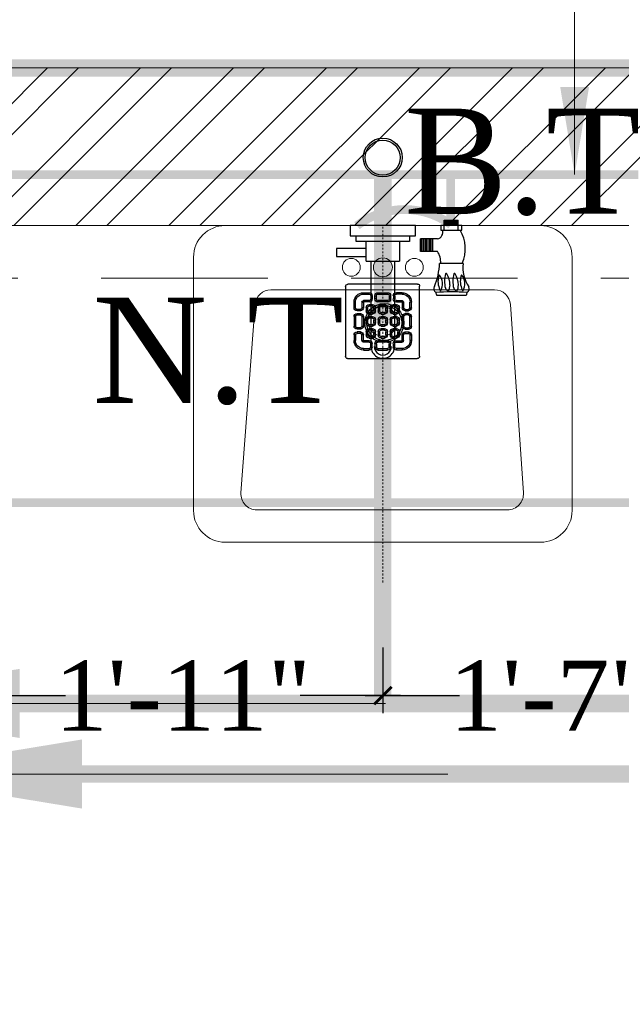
# Model space of a CAD drawing. Header units: inches. Extents: x 105152 to 158499, y 12149 to 30915.
# Tile 207 of 256: x 126993 to 127028, y 21549 to 21605. Entities that reach past the tile are written whole.
import ezdxf

# ---------------------------------------------------------------- set-up
doc = ezdxf.new("R2010")
doc.units = ezdxf.units.IN
doc.header["$MEASUREMENT"] = 0
doc.header["$PDMODE"] = 34
doc.linetypes.add('DASHED2', pattern=[0.375, 0.25, -0.125])
doc.linetypes.add('HIDDEN', pattern=[0.375, 0.25, -0.125])
for name, color, linetype, lineweight in [('AR - PLAN', 251, 'Continuous', 5), ('BEAM', 173, 'Continuous', 5), ('CENTER', 46, 'DASHED2', 9), ('DRAINAGE ', 7, 'Continuous', 9), ('FLOOR RAISE', 4, 'Continuous', 5), ('HVAC SERVICE', 1, 'Continuous', 35), ('HVAC TEXT PP', 104, 'Continuous', 20), ('PD_BRICK WALL_115', 134, 'Continuous', 30), ('PD_FIXTURE', 21, 'Continuous', 25), ('PD_HATCH', 45, 'Continuous', 9), ('PL. FICTURE', 4, 'Continuous', 25), ('PP- 50DIA Soil Waste Sewer pipe', 54, 'Continuous', 25), ('PP- 75DIA Soil Waste Sewer pipe', 90, 'Continuous', 9), ('PP-Domestic  Cold Water Supply', 5, 'Continuous', 25), ('PP-Soil Pipe', 1, 'Continuous', 25), ('PP-TEXT', 7, 'Continuous', 40), ('PP-WWP', 3, 'Continuous', 25), ('WATER SUPPLY ', 7, 'Continuous', 9)]:
    doc.layers.add(name, color=color, linetype=linetype, lineweight=lineweight)
doc.layers.add('PP--DIM', color=7, linetype='Continuous')
doc.styles.add('Arial', font='GOTHIC.TTF')
doc.styles.get("Standard").update_dxf_attribs({"font": 'arial.ttf', "height": 6})
doc.styles.add('TIMES NEW ROMAN', font='times.ttf')
doc.dimstyles.new('ISO-10', dxfattribs={"dimtxt": 6, "dimasz": 0.5, "dimexe": 1.25, "dimexo": 0.625, "dimtad": 1, "dimtoh": 1, "dimdec": 1, "dimlunit": 4, "dimtxsty": 'Standard', "dimblk": 'ARCHTICK', "dimcen": 2.5, "dimclrt": 3, "dimadec": 0, "dimazin": 0, "dimtfac": 1, "dimtdec": 1, "dimtmove": 1, "dimatfit": 3, "dimfxl": 1, "dimarcsym": 0})
doc.dimstyles.new('PP-DIM', dxfattribs={"dimtxt": 4, "dimasz": 1, "dimexe": 1, "dimexo": 1, "dimgap": 0.09, "dimtad": 0, "dimdec": 0, "dimzin": 0, "dimdsep": 46, "dimlunit": 4, "dimtxsty": 'TIMES NEW ROMAN', "dimblk": 'ARCHTICK', "dimcen": 0.09, "dimdle": 1, "dimclrd": 256, "dimclre": 256, "dimclrt": 256, "dimadec": 0, "dimazin": 0, "dimtfac": 1, "dimtdec": 4, "dimtofl": 0, "dimtmove": 1, "dimatfit": 3, "dimfxl": 1, "dimtolj": 1, "dimtzin": 0, "dimlwd": -1, "dimlwe": -1, "dimarcsym": 0})

# ---------------------------------------------------------------- blocks, each defined once
blk = doc.blocks.new('_ArchTick')
at = {"color": 0, "linetype": 'ByBlock', "const_width": 0.15}
blk.add_lwpolyline([(-0.5, -0.5), (0.5, 0.5)], dxfattribs=at)
blk = doc.blocks.new('PP-SINGLE TAP BASIN')
at = {"layer": 'CENTER', "linetype": 'DASHED2'}
blk.add_line((457.2, 0), (0, 0), dxfattribs=at)
at = {"layer": 'PL. FICTURE', "color": 4}
for p, q in [((0, 101), (0, 74.4)), ((5.9, 101), (0, 101)), ((5.9, 74.4), (5.9, 101)), ((48.4, 102.8), (48.4, 72.7)), ((89.4, 106.7), (89.4, 69.2)), ((-6.8, 78.4), (-6.8, 96.4)), ((5.8, 96.4), (-6.8, 96.4)), ((-5.6, 96.4), (-5.6, 78.4)), ((-4.5, 96.4), (-4.5, 78.4)), ((-3.4, 96.4), (-3.4, 78.4)), ((-2.3, 96.4), (-2.3, 78.4)), ((-1.1, 96.4), (-1.1, 78.4)), ((-6.8, 87.4), (0, 87.4)), ((0, 78.4), (-6.8, 78.4)), ((5.9, 78.4), (-6.8, 78.4)), ((0, 74.4), (5.9, 74.4)), ((17.1, 69.9), (17.1, 48.2)), ((33.2, 63.9), (17.1, 63.9)), ((33.2, 70), (33.2, 48.2)), ((33.2, 61.9), (17.1, 61.9)), ((33.2, 60), (17.1, 60)), ((33.2, 58), (17.1, 58)), ((33.2, 56), (17.1, 56)), ((33.2, 54.1), (17.1, 54.1)), ((33.2, 52.1), (17.1, 52.1)), ((33.2, 50.1), (17.1, 50.1)), ((33.2, 50.1), (17.1, 50.1)), ((33.2, 48.2), (17.1, 48.2))]:
    blk.add_line(p, q, dxfattribs=at)
at = {"layer": 'PL. FICTURE'}
for p, q in [((20.4, 21.2), (45.4, 21.2)), ((45.4, -21.2), (45.4, 21.2)), ((154.8, 15.2), (45.4, 15.2)), ((45.4, -21.2), (20.4, -21.2)), ((45.4, -15.2), (154.8, -15.2))]:
    blk.add_line(p, q, dxfattribs=at)
at = {"layer": 'PL. FICTURE', "linetype": 'Continuous'}
blk.add_lwpolyline([(0, 41.7), (0, -41.7), (13.1, -41.7), (13.1, 41.7)], close=True, dxfattribs=at)
at = {"layer": 'PL. FICTURE'}
for points in [[(13.1, 34.2), (20.4, 34.2), (20.4, -34.2), (13.1, -34.2)], [(39.4, -21.2), (29.4, -21.2), (29.4, -59.4), (39.4, -59.4)]]:
    blk.add_lwpolyline(points, close=True, dxfattribs=at)
at = {"layer": 'PL. FICTURE', "color": 4}
for centre, radius, start, end in [((29.4, 60.7), 45, 64.9956, 121.5797), ((53.5, 146.8), 44.3, 263.3195, 304.5359), ((74.6, 88.1), 17.1, 57.6622, 132.7666), ((80.6, 104.9), 5.77, 31.4335, 109.9133), ((78.9, 107.8), 7.06, 279.3347, 312.6985), ((439.5, 88.1), 354.5, 176.8113, 183.3087), ((91.4, 120.6), 14, 245.192, 261.5484), ((62.1, 91.8), 0.911, 112.3068, 247.6932), ((76.3, 68.5), 28.2, 90.6273, 120.998), ((71.2, 123.1), 33.5, 253.6094, 285.3435), ((71.4, 124.1), 24.9, 250.2963, 290.4807), ((75.8, 75.8), 20.9, 66.6687, 89.4909), ((77.3, 97.5), 7.26, 292.6508, 339.7025), ((8.4, 67.9), 8.91, 13.5129, 106.5185), ((62.1, 81.1), 0.911, 112.3068, 247.6932), ((76.3, 57.8), 28.2, 90.6273, 120.998), ((71.2, 112.4), 33.5, 253.6094, 285.3435), ((74.5, 59.5), 17.1, 57.6622, 132.7666), ((75.8, 65.1), 20.9, 66.6687, 89.4909), ((77.3, 86.8), 7.26, 292.6508, 339.7025), ((46.7, 49.8), 24.3, 86.0586, 123.9894), ((43.9, -19.2), 92, 68.3225, 87.2128), ((71.3, 95.5), 24.9, 250.2963, 290.4807), ((81.1, 70.7), 5.39, 233.9467, 326.4616), ((78.8, 79.2), 7.06, 279.3347, 312.6985), ((83.8, 77.9), 10.3, 279.9211, 302.8376)]:
    blk.add_arc(centre, radius, start, end, dxfattribs=at)
at = {"layer": 'PL. FICTURE'}
for radius in [15.2, 15.2, 11]:
    blk.add_arc((154.8, 0), radius, 270, 90, dxfattribs=at)
blk = doc.blocks.new('*D771')
at = {"layer": 'Defpoints', "color": 0}
for p in [(431.664, 294.287), (454.479, 293.633), (454.479, 289.881)]:
    blk.add_point(p, dxfattribs=at)
at = {"layer": 'PP--DIM', "ltscale": 12}
for p, q in [((431.664, 293.287), (431.664, 288.881)), ((454.479, 292.633), (454.479, 288.881)), ((430.664, 289.881), (436.373, 289.881)), ((455.479, 289.881), (449.77, 289.881))]:
    blk.add_line(p, q, dxfattribs=at)
at = {"layer": 'PP--DIM', "rotation": 180}
blk.add_blockref('_ArchTick', (431.664, 289.881), dxfattribs=at)
at = {"layer": 'PP--DIM'}
blk.add_blockref('_ArchTick', (454.479, 289.881), dxfattribs=at)
at = {"layer": 'PP--DIM', "insert": (443.071, 289.881), "char_height": 4, "attachment_point": 5, "style": 'TIMES NEW ROMAN'}
blk.add_mtext('\\A1;1\'-11"', dxfattribs=at)
blk = doc.blocks.new('*D772')
at = {"layer": 'Defpoints', "color": 0}
for p in [(454.479, 293.633), (473.664, 289.881), (473.664, 289.881)]:
    blk.add_point(p, dxfattribs=at)
at = {"layer": 'PP--DIM', "ltscale": 12}
for p, q in [((454.479, 292.633), (454.479, 288.881)), ((453.479, 289.881), (458.85, 289.881)), ((474.664, 289.881), (469.293, 289.881)), ((473.664, 288.881), (473.664, 288.881))]:
    blk.add_line(p, q, dxfattribs=at)
at = {"layer": 'PP--DIM', "rotation": 180}
blk.add_blockref('_ArchTick', (454.479, 289.881), dxfattribs=at)
at = {"layer": 'PP--DIM'}
blk.add_blockref('_ArchTick', (473.664, 289.881), dxfattribs=at)
at = {"layer": 'PP--DIM', "insert": (464.071, 289.881), "char_height": 4, "attachment_point": 5, "style": 'TIMES NEW ROMAN'}
blk.add_mtext('\\A1;1\'-7"', dxfattribs=at)
blk = doc.blocks.new('PP-GRATING')
at = {"linetype": 'Continuous'}
for p, q in [((-53.1, -49.4), (-53.1, 49.4)), ((-49.7, 52.9), (49.7, 52.9)), ((52.6, 50), (52.6, -48.9)), ((-27.6, 40.7), (-27.6, 38.6)), ((-19.6, 40.7), (-27.6, 40.7)), ((-19.6, 38.6), (-27.6, 38.6)), ((-27.6, 29.6), (-27.6, 27.5)), ((-27.6, 29.6), (-19.6, 29.6)), ((-19.6, 38.6), (-19.6, 40.7)), ((-19.6, 27.5), (-19.6, 29.6)), ((-17.3, 31.8), (-17.3, 36.4)), ((-15.3, 36.4), (-17.3, 36.4)), ((-17.3, 31.8), (-15.3, 31.8)), ((-15.3, 31.8), (-15.3, 36.4)), ((-11.4, 36.4), (-11.4, 31.8)), ((-9.4, 36.4), (-11.4, 36.4)), ((-11.4, 31.8), (-9.4, 31.8)), ((-9.4, 36.4), (-9.4, 31.8)), ((-7.1, 38.6), (-7.1, 40.7)), ((-7.1, 40.7), (6.5, 40.7)), ((-7.1, 38.6), (6.5, 38.6)), ((-7.1, 29.6), (6.5, 29.6)), ((-7.1, 29.6), (-7.1, 27.5)), ((6.5, 40.7), (6.5, 38.6)), ((6.5, 29.6), (6.5, 27.5)), ((8.8, 31.8), (8.8, 36.4)), ((10.9, 36.4), (8.8, 36.4)), ((8.8, 31.8), (10.9, 31.8)), ((10.9, 31.8), (10.9, 36.4)), ((14.7, 31.8), (14.7, 36.4)), ((14.7, 36.4), (16.8, 36.4)), ((16.8, 31.8), (14.7, 31.8)), ((16.8, 31.8), (16.8, 36.4)), ((19, 40.7), (27, 40.7)), ((19, 38.6), (19, 40.7)), ((19, 38.6), (27, 38.6)), ((27, 29.6), (19, 29.6)), ((19, 27.5), (19, 29.6)), ((27, 40.7), (27, 38.6)), ((27, 29.6), (27, 27.5)), ((-38.9, 27.3), (-41, 27.3)), ((-41, 27.3), (-41, 19.3)), ((-38.9, 19.3), (-41, 19.3)), ((-38.9, 27.3), (-38.9, 19.3)), ((-36.7, 17), (-32.1, 17)), ((-36.7, 17), (-36.7, 15)), ((-36.7, 15), (-32.1, 15)), ((-29.8, 19.3), (-29.8, 27.3)), ((-27.8, 27.3), (-29.8, 27.3)), ((-29.8, 19.3), (-27.8, 19.3)), ((-27.8, 19.3), (-27.8, 27.3)), ((-27.6, 27.5), (-19.6, 27.5)), ((-23.9, 14.8), (-23.9, 19.3)), ((-21.9, 19.3), (-23.9, 19.3)), ((-21.9, 14.8), (-23.9, 14.8)), ((-21.9, 14.8), (-21.9, 19.3)), ((-19.6, 23.6), (-15.1, 23.6)), ((-19.6, 21.6), (-19.6, 23.6)), ((-19.6, 21.6), (-15.1, 21.6)), ((-15.1, 23.6), (-15.1, 21.6)), ((-12.8, 19.3), (-12.8, 14.8)), ((-10.7, 19.3), (-12.8, 19.3)), ((-12.8, 14.8), (-10.7, 14.8)), ((-10.7, 19.3), (-10.7, 14.8)), ((-7.1, 27.5), (6.5, 27.5)), ((-6.9, 14.8), (-6.9, 19.3)), ((-4.8, 19.3), (-6.9, 19.3)), ((-4.8, 14.8), (-6.9, 14.8)), ((-4.8, 14.8), (-4.8, 19.3)), ((-2.6, 23.6), (2, 23.6)), ((-2.6, 21.6), (-2.6, 23.6)), ((-2.6, 21.6), (2, 21.6)), ((2, 23.6), (2, 21.6)), ((4.3, 19.3), (4.3, 14.8)), ((6.3, 19.3), (4.3, 19.3)), ((4.3, 14.8), (6.3, 14.8)), ((6.3, 19.3), (6.3, 14.8)), ((10.2, 14.8), (10.2, 19.3)), ((12.2, 19.3), (10.2, 19.3)), ((12.2, 14.8), (10.2, 14.8)), ((12.2, 14.8), (12.2, 19.3)), ((14.5, 23.6), (19, 23.6)), ((14.5, 21.6), (14.5, 23.6)), ((14.5, 21.6), (19, 21.6)), ((27, 27.5), (19, 27.5)), ((19, 23.6), (19, 21.6)), ((21.3, 19.3), (21.3, 14.8)), ((23.4, 19.3), (21.3, 19.3)), ((21.3, 14.8), (23.4, 14.8)), ((23.4, 19.3), (23.4, 14.8)), ((27.2, 19.3), (27.2, 27.3)), ((27.2, 27.3), (29.3, 27.3)), ((29.3, 19.3), (27.2, 19.3)), ((29.3, 19.3), (29.3, 27.3)), ((36.1, 17), (31.5, 17)), ((36.1, 15), (31.5, 15)), ((36.1, 17), (36.1, 15)), ((38.4, 27.3), (38.4, 19.3)), ((38.4, 27.3), (40.4, 27.3)), ((38.4, 19.3), (40.4, 19.3)), ((40.4, 27.3), (40.4, 19.3)), ((-41, 6.8), (-41, -6.8)), ((-38.9, 6.8), (-41, 6.8)), ((-38.9, 6.8), (-38.9, -6.8)), ((-32.1, 11.1), (-36.7, 11.1)), ((-36.7, 11.1), (-36.7, 9.1)), ((-32.1, 9.1), (-36.7, 9.1)), ((-32.1, 9.1), (-32.1, 11.1)), ((-29.8, -6.8), (-29.8, 6.8)), ((-29.8, 6.8), (-27.8, 6.8)), ((-27.8, -6.8), (-27.8, 6.8)), ((-23.9, -2.3), (-23.9, 2.3)), ((-21.9, 2.3), (-23.9, 2.3)), ((-21.9, -2.3), (-21.9, 2.3)), ((-15.1, 12.5), (-19.6, 12.5)), ((-19.6, 12.5), (-19.6, 10.5)), ((-15.1, 10.5), (-19.6, 10.5)), ((-19.6, 6.6), (-15.1, 6.6)), ((-19.6, 4.5), (-19.6, 6.6)), ((-19.6, 4.5), (-15.1, 4.5)), ((-15.1, 12.5), (-15.1, 10.5)), ((-15.1, 6.6), (-15.1, 4.5)), ((-12.8, 2.3), (-12.8, -2.3)), ((-10.7, 2.3), (-12.8, 2.3)), ((-10.7, 2.3), (-10.7, -2.3)), ((-6.9, -2.3), (-6.9, 2.3)), ((-4.8, 2.3), (-6.9, 2.3)), ((-4.8, -2.3), (-4.8, 2.3)), ((2, 12.5), (-2.6, 12.5)), ((-2.6, 12.5), (-2.6, 10.5)), ((2, 10.5), (-2.6, 10.5)), ((-2.6, 6.6), (2, 6.6)), ((-2.6, 4.5), (-2.6, 6.6)), ((-2.6, 4.5), (2, 4.5)), ((2, 12.5), (2, 10.5)), ((2, 6.6), (2, 4.5)), ((4.3, 2.3), (4.3, -2.3)), ((6.3, 2.3), (4.3, 2.3)), ((6.3, 2.3), (6.3, -2.3)), ((10.2, -2.3), (10.2, 2.3)), ((12.2, 2.3), (10.2, 2.3)), ((12.2, -2.3), (12.2, 2.3)), ((19, 12.5), (14.5, 12.5)), ((14.5, 12.5), (14.5, 10.5)), ((19, 10.5), (14.5, 10.5)), ((14.5, 6.6), (19, 6.6)), ((14.5, 4.5), (14.5, 6.6)), ((14.5, 4.5), (19, 4.5)), ((19, 12.5), (19, 10.5)), ((19, 6.6), (19, 4.5)), ((21.3, 2.3), (21.3, -2.3)), ((23.4, 2.3), (21.3, 2.3)), ((23.4, 2.3), (23.4, -2.3)), ((27.2, -6.8), (27.2, 6.8)), ((29.3, 6.8), (27.2, 6.8)), ((29.3, -6.8), (29.3, 6.8)), ((31.5, 11.1), (36.1, 11.1)), ((31.5, 9.1), (31.5, 11.1)), ((31.5, 9.1), (36.1, 9.1)), ((36.1, 11.1), (36.1, 9.1)), ((38.4, 6.8), (38.4, -6.8)), ((38.4, 6.8), (40.4, 6.8)), ((40.4, 6.8), (40.4, -6.8)), ((-41, -6.8), (-38.9, -6.8)), ((-36.7, -9.1), (-32.1, -9.1)), ((-36.7, -9.1), (-36.7, -11.1)), ((-36.7, -11.1), (-32.1, -11.1)), ((-32.1, -9.1), (-32.1, -11.1)), ((-29.8, -6.8), (-27.8, -6.8)), ((-21.9, -2.3), (-23.9, -2.3)), ((-15.1, -4.5), (-19.6, -4.5)), ((-19.6, -4.5), (-19.6, -6.6)), ((-15.1, -6.6), (-19.6, -6.6)), ((-19.6, -10.5), (-15.1, -10.5)), ((-19.6, -12.5), (-19.6, -10.5)), ((-19.6, -12.5), (-15.1, -12.5)), ((-15.1, -4.5), (-15.1, -6.6)), ((-15.1, -10.5), (-15.1, -12.5)), ((-12.8, -2.3), (-10.7, -2.3)), ((-4.8, -2.3), (-6.9, -2.3)), ((2, -4.5), (-2.6, -4.5)), ((-2.6, -4.5), (-2.6, -6.6)), ((2, -6.6), (-2.6, -6.6)), ((-2.6, -10.5), (2, -10.5)), ((-2.6, -12.5), (-2.6, -10.5)), ((-2.6, -12.5), (2, -12.5)), ((2, -4.5), (2, -6.6)), ((2, -10.5), (2, -12.5)), ((4.3, -2.3), (6.3, -2.3)), ((12.2, -2.3), (10.2, -2.3)), ((19, -4.5), (14.5, -4.5)), ((14.5, -4.5), (14.5, -6.6)), ((19, -6.6), (14.5, -6.6)), ((14.5, -10.5), (19, -10.5)), ((14.5, -12.5), (14.5, -10.5)), ((14.5, -12.5), (19, -12.5)), ((19, -4.5), (19, -6.6)), ((19, -10.5), (19, -12.5)), ((21.3, -2.3), (23.4, -2.3)), ((29.3, -6.8), (27.2, -6.8)), ((36.1, -9.1), (31.5, -9.1)), ((31.5, -9.1), (31.5, -11.1)), ((36.1, -11.1), (31.5, -11.1)), ((36.1, -9.1), (36.1, -11.1)), ((40.4, -6.8), (38.4, -6.8)), ((-41, -27.3), (-41, -19.3)), ((-38.9, -19.3), (-41, -19.3)), ((-38.9, -27.3), (-41, -27.3)), ((-38.9, -27.3), (-38.9, -19.3)), ((-36.7, -17), (-36.7, -15)), ((-36.7, -15), (-32.1, -15)), ((-36.7, -17), (-32.1, -17)), ((-29.8, -19.3), (-27.8, -19.3)), ((-29.8, -19.3), (-29.8, -27.3)), ((-27.8, -27.3), (-29.8, -27.3)), ((-27.8, -19.3), (-27.8, -27.3)), ((-27.6, -27.5), (-19.6, -27.5)), ((-27.6, -29.6), (-27.6, -27.5)), ((-23.9, -19.3), (-23.9, -14.8)), ((-21.9, -14.8), (-23.9, -14.8)), ((-21.9, -19.3), (-23.9, -19.3)), ((-21.9, -19.3), (-21.9, -14.8)), ((-15.1, -21.6), (-19.6, -21.6)), ((-19.6, -21.6), (-19.6, -23.6)), ((-15.1, -23.6), (-19.6, -23.6)), ((-19.6, -27.5), (-19.6, -29.6)), ((-15.1, -21.6), (-15.1, -23.6)), ((-12.8, -14.8), (-12.8, -19.3)), ((-10.7, -14.8), (-12.8, -14.8)), ((-12.8, -19.3), (-10.7, -19.3)), ((-10.7, -14.8), (-10.7, -19.3)), ((-7.1, -27.5), (6.5, -27.5)), ((-7.1, -29.6), (-7.1, -27.5)), ((-6.9, -19.3), (-6.9, -14.8)), ((-4.8, -14.8), (-6.9, -14.8)), ((-4.8, -19.3), (-6.9, -19.3)), ((-4.8, -19.3), (-4.8, -14.8)), ((2, -21.6), (-2.6, -21.6)), ((-2.6, -21.6), (-2.6, -23.6)), ((2, -23.6), (-2.6, -23.6)), ((2, -21.6), (2, -23.6)), ((4.3, -14.8), (4.3, -19.3)), ((6.3, -14.8), (4.3, -14.8)), ((4.3, -19.3), (6.3, -19.3)), ((6.3, -14.8), (6.3, -19.3)), ((6.5, -29.6), (6.5, -27.5)), ((10.2, -19.3), (10.2, -14.8)), ((12.2, -14.8), (10.2, -14.8)), ((12.2, -19.3), (10.2, -19.3)), ((12.2, -19.3), (12.2, -14.8)), ((19, -21.6), (14.5, -21.6)), ((14.5, -21.6), (14.5, -23.6)), ((19, -23.6), (14.5, -23.6)), ((19, -21.6), (19, -23.6)), ((27, -27.5), (19, -27.5)), ((19, -27.5), (19, -29.6)), ((21.3, -14.8), (21.3, -19.3)), ((23.4, -14.8), (21.3, -14.8)), ((21.3, -19.3), (23.4, -19.3)), ((23.4, -14.8), (23.4, -19.3)), ((27, -29.6), (27, -27.5)), ((27.2, -19.3), (27.2, -27.3)), ((29.3, -19.3), (27.2, -19.3)), ((27.2, -27.3), (29.3, -27.3)), ((29.3, -19.3), (29.3, -27.3)), ((36.1, -15), (31.5, -15)), ((36.1, -17), (31.5, -17)), ((36.1, -17), (36.1, -15)), ((38.4, -19.3), (40.4, -19.3)), ((38.4, -27.3), (38.4, -19.3)), ((38.4, -27.3), (40.4, -27.3)), ((40.4, -27.3), (40.4, -19.3)), ((-27.6, -29.6), (-19.6, -29.6)), ((-27.6, -40.7), (-27.6, -38.6)), ((-19.6, -38.6), (-27.6, -38.6)), ((-19.6, -40.7), (-27.6, -40.7)), ((-19.6, -38.6), (-19.6, -40.7)), ((-17.3, -31.8), (-17.3, -36.4)), ((-17.3, -31.8), (-15.3, -31.8)), ((-15.3, -36.4), (-17.3, -36.4)), ((-15.3, -31.8), (-15.3, -36.4)), ((-11.4, -36.4), (-11.4, -31.8)), ((-11.4, -31.8), (-9.4, -31.8)), ((-9.4, -36.4), (-11.4, -36.4)), ((-9.4, -36.4), (-9.4, -31.8)), ((-7.1, -29.6), (6.5, -29.6)), ((6.5, -38.6), (-7.1, -38.6)), ((-7.1, -38.6), (-7.1, -40.7)), ((6.5, -40.7), (-7.1, -40.7)), ((6.5, -38.7), (6.5, -40.7)), ((8.8, -31.8), (8.8, -36.4)), ((8.8, -31.8), (10.9, -31.8)), ((8.8, -36.4), (10.9, -36.4)), ((10.9, -31.8), (10.9, -36.4)), ((14.7, -31.8), (14.7, -36.4)), ((16.8, -31.8), (14.7, -31.8)), ((14.7, -36.4), (16.8, -36.4)), ((16.8, -31.8), (16.8, -36.4)), ((27, -29.6), (19, -29.6)), ((19, -38.6), (19, -40.7)), ((19, -38.6), (27, -38.6)), ((19, -40.7), (27, -40.7)), ((27, -40.7), (27, -38.6)), ((49.2, -52.3), (-50.3, -52.3))]:
    blk.add_line(p, q, dxfattribs=at)
for centre, radius, start, end in [((-49.7, 49.4), 3.41, 90, 180), ((49.7, 50), 2.84, 360, 90), ((-27.6, 27.3), 13.4, 90, 180), ((-27.6, 27.3), 11.4, 90, 180), ((-27.6, 27.3), 2.27, 90, 180), ((-19.6, 36.4), 4.32, 360, 90), ((-19.6, 36.4), 2.27, 360, 90), ((-19.6, 31.8), 4.32, 270, 360), ((-19.6, 31.8), 2.27, 270, 360), ((-7.1, 36.4), 4.32, 90, 180), ((-7.1, 31.8), 4.32, 180, 270), ((-7.1, 36.4), 2.27, 90, 180), ((-7.1, 31.8), 2.27, 180, 270), ((6.5, 36.4), 4.32, 360, 90), ((6.5, 36.4), 2.27, 360, 90), ((6.5, 31.8), 4.32, 270, 360), ((6.5, 31.8), 2.27, 270, 360), ((19, 36.4), 4.32, 90, 180), ((19, 31.8), 4.32, 180, 270), ((19, 36.4), 2.27, 90, 180), ((19, 31.8), 2.27, 180, 270), ((27, 27.3), 13.4, 0, 90), ((27, 27.3), 11.4, 0, 90), ((27, 27.3), 2.27, 0, 90), ((-36.7, 19.3), 4.32, 180, 270), ((-36.7, 19.3), 2.27, 180, 270), ((-32.1, 19.3), 4.32, 270, 360), ((-32.1, 19.3), 2.27, 270, 360), ((-27.6, 27.3), 0.227, 90, 180), ((-19.6, 19.3), 4.32, 90, 180), ((-19.6, 14.8), 4.32, 180, 270), ((-19.6, 19.3), 2.27, 90, 180), ((-19.6, 19.3), 2.27, 90, 180), ((-19.6, 14.8), 2.27, 180, 270), ((-15.1, 19.3), 4.32, 360, 90), ((-15.1, 19.3), 2.27, 360, 90), ((-15.1, 14.8), 2.27, 270, 360), ((-15.1, 14.8), 4.32, 270, 0), ((-2.6, 19.3), 4.32, 90, 180), ((-2.6, 14.8), 4.32, 180, 270), ((-2.6, 19.3), 2.27, 90, 180), ((-2.6, 19.3), 2.27, 90, 180), ((-2.6, 14.8), 2.27, 180, 270), ((2, 19.3), 4.32, 360, 90), ((2, 19.3), 2.27, 360, 90), ((2, 14.8), 2.27, 270, 0), ((2, 14.8), 4.32, 270, 0), ((14.5, 19.3), 4.32, 90, 180), ((14.5, 14.8), 4.32, 180, 270), ((14.5, 19.3), 2.27, 90, 180), ((14.5, 14.8), 2.27, 180, 270), ((19, 19.3), 4.32, 360, 90), ((19, 19.3), 2.27, 360, 90), ((19, 14.8), 2.27, 270, 0), ((19, 14.8), 4.32, 270, 0), ((27, 27.3), 0.227, 0, 90), ((31.5, 19.3), 4.32, 180, 270), ((31.5, 19.3), 2.27, 180, 270), ((36.1, 19.3), 2.27, 270, 0), ((36.1, 19.3), 4.32, 270, 0), ((-36.7, 6.8), 4.32, 90, 180), ((-36.7, 6.8), 2.27, 90, 180), ((-32.1, 6.8), 4.32, 360, 90), ((-32.1, 6.8), 2.27, 360, 90), ((-19.6, 2.3), 4.32, 90, 180), ((-19.6, 2.3), 2.27, 90, 180), ((-19.6, 2.3), 2.27, 90, 180), ((-15.1, 2.3), 4.32, 360, 90), ((-15.1, 2.3), 2.27, 360, 90), ((-2.6, 2.3), 4.32, 90, 180), ((-2.6, 2.3), 2.27, 90, 180), ((-2.6, 2.3), 2.27, 90, 180), ((2, 2.3), 4.32, 360, 90), ((2, 2.3), 2.27, 360, 90), ((14.5, 2.3), 4.32, 90, 180), ((14.5, 2.3), 2.27, 90, 180), ((14.5, 2.3), 2.27, 90, 180), ((19, 2.3), 4.32, 360, 90), ((19, 2.3), 2.27, 360, 90), ((31.5, 6.8), 4.32, 90, 180), ((31.5, 6.8), 2.27, 90, 180), ((36.1, 6.8), 4.32, 360, 90), ((36.1, 6.8), 2.27, 360, 90), ((-36.7, -6.8), 4.32, 180, 270), ((-36.7, -6.8), 2.27, 180, 270), ((-32.1, -6.8), 4.32, 270, 360), ((-32.1, -6.8), 2.27, 270, 360), ((-19.6, -2.3), 4.32, 180, 270), ((-19.6, -14.8), 4.32, 90, 180), ((-19.6, -2.3), 2.27, 180, 270), ((-19.6, -14.8), 2.27, 90, 180), ((-19.6, -14.8), 2.27, 90, 180), ((-15.1, -2.3), 2.27, 270, 360), ((-15.1, -2.3), 4.32, 270, 0), ((-15.1, -14.8), 4.32, 360, 90), ((-15.1, -14.8), 2.27, 360, 90), ((-2.6, -2.3), 4.32, 180, 270), ((-2.6, -14.8), 4.32, 90, 180), ((-2.6, -2.3), 2.27, 180, 270), ((-2.6, -14.8), 2.27, 90, 180), ((-2.6, -14.8), 2.27, 90, 180), ((2, -2.3), 2.27, 270, 0), ((2, -2.3), 4.32, 270, 0), ((2, -14.8), 4.32, 360, 90), ((2, -14.8), 2.27, 360, 90), ((14.5, -2.3), 4.32, 180, 270), ((14.5, -14.8), 4.32, 90, 180), ((14.5, -2.3), 2.27, 180, 270), ((14.5, -14.8), 2.27, 90, 180), ((14.5, -14.8), 2.27, 90, 180), ((19, -2.3), 2.27, 270, 0), ((19, -2.3), 4.32, 270, 0), ((19, -14.8), 4.32, 360, 90), ((19, -14.8), 2.27, 360, 90), ((31.5, -6.8), 4.32, 180, 270), ((31.5, -6.8), 2.27, 180, 270), ((36.1, -6.8), 2.27, 270, 0), ((36.1, -6.8), 4.32, 270, 0), ((-36.7, -19.3), 4.32, 90, 180), ((-27.6, -27.3), 13.4, 180, 270), ((-36.7, -19.3), 2.27, 90, 180), ((-27.6, -27.3), 11.4, 180, 270), ((-32.1, -19.3), 4.32, 360, 90), ((-32.1, -19.3), 2.27, 360, 90), ((-27.6, -27.3), 2.27, 180, 270), ((-27.6, -27.3), 0.227, 180, 270), ((-19.6, -19.3), 4.32, 180, 270), ((-19.6, -19.3), 2.27, 180, 270), ((-19.6, -31.8), 4.32, 360, 90), ((-15.1, -19.3), 2.27, 270, 360), ((-15.1, -19.3), 4.32, 270, 0), ((-7.1, -31.8), 4.32, 90, 180), ((-2.6, -19.3), 4.32, 180, 270), ((-2.6, -19.3), 2.27, 180, 270), ((2, -19.3), 2.27, 270, 0), ((2, -19.3), 4.32, 270, 0), ((6.5, -31.8), 4.32, 360, 90), ((14.5, -19.3), 4.32, 180, 270), ((14.5, -19.3), 2.27, 180, 270), ((19, -31.8), 4.32, 90, 180), ((19, -19.3), 2.27, 270, 0), ((19, -19.3), 4.32, 270, 0), ((27, -27.3), 2.27, 270, 360), ((27, -27.3), 0.227, 270, 360), ((27, -27.3), 13.4, 270, 360), ((27, -27.3), 11.4, 270, 360), ((31.5, -19.3), 4.32, 90, 180), ((31.5, -19.3), 2.27, 90, 180), ((36.1, -19.3), 4.32, 360, 90), ((36.1, -19.3), 2.27, 360, 90), ((-19.6, -31.8), 2.27, 360, 90), ((-19.6, -36.4), 4.32, 270, 0), ((-19.6, -36.4), 2.27, 270, 0), ((-7.1, -36.4), 4.32, 180, 270), ((-7.1, -31.8), 2.27, 90, 180), ((-7.1, -36.4), 2.27, 180, 270), ((6.5, -31.8), 2.27, 360, 90), ((6.6, -36.4), 2.27, 269.679, 359.679), ((6.6, -36.4), 4.32, 269.679, 359.679), ((19, -36.4), 4.32, 180, 270), ((19, -31.8), 2.27, 90, 180), ((19, -36.4), 2.27, 180, 270), ((-50.7, -49.8), 2.49, 171.2591, 278.7567), ((49.2, -48.9), 3.41, 270, 360)]:
    blk.add_arc(centre, radius, start, end, dxfattribs=at)
blk = doc.blocks.new('BT-PP')
for radius in [37.5, 33.8]:
    blk.add_circle((0, 0), radius)
blk = doc.blocks.new('LV')
at = {"color": 251, "lineweight": 5}
for p, q in [((-254, 510.1), (254, 510.1)), ((-304.8, 50.8), (-304.8, 459.3)), ((-201, 458), (203.1, 458)), ((304.8, 459.3), (304.8, 50.8)), ((-205.3, 127), (-226.3, 430.8)), ((228.4, 430.6), (205.5, 126.8)), ((180.2, 103.5), (-180, 103.5)), ((254, 0), (-254, 0))]:
    blk.add_line(p, q, dxfattribs=at)
for centre, radius in [((0.4, 154.3), 23.6), ((-50.8, 67.2), 14.4), ((0, 67.2), 15.3), ((50.8, 67.2), 14.4)]:
    blk.add_circle(centre, radius, dxfattribs=at)
for centre, radius, start, end in [((-254, 459.3), 50.8, 90, 180), ((254, 459.3), 50.8, 0, 90), ((-201, 432.6), 25.4, 90, 184.2016), ((203.1, 432.6), 25.4, 355.4179, 90), ((-180, 128.9), 25.4, 184.2016, 270), ((180.2, 128.9), 25.4, 270, 355.4179), ((-254, 50.8), 50.8, 180, 270), ((254, 50.8), 50.8, 270, 0)]:
    blk.add_arc(centre, radius, start, end, dxfattribs=at)
blk = doc.blocks.new('FIRST FLOOR PLAN 0')
at = {"layer": 'PD_HATCH', "lineweight": 5}
h = blk.add_hatch(dxfattribs=at)
h.set_pattern_fill('ANSI32', color=251, scale=10)
h.set_pattern_definition([(45, (-1110.15, -834.2493), (-2.65165, 2.65165), []), (45, (-1108.3824, -834.2493), (-2.65165, 2.65165), [])])
h.paths.add_polyline_path([(-1107, -791.5), (-1116, -791.5), (-1116, -873), (-1107, -873)])
h.paths.add_polyline_path([(-745.5, -939), (-915, -939), (-915, -948), (-745.5, -948)])
h.paths.add_polyline_path([(-561, -939), (-730.5, -939), (-730.5, -948), (-561, -948)])
h.paths.add_polyline_path([(-1107, -75), (-1116, -75), (-1116, -156.5), (-1107, -156.5)])
h.paths.add_polyline_path([(-1107, -171.5), (-1116, -171.5), (-1116, -311.5), (-1107, -311.5)])
h.paths.add_polyline_path([(-1107, -326.5), (-1116, -326.5), (-1116, -466.5), (-1107, -466.5)])
h.paths.add_polyline_path([(-1107, -481.5), (-1116, -481.5), (-1116, -621.5), (-1107, -621.5)])
h.paths.add_polyline_path([(-1107, -636.5), (-1116, -636.5), (-1116, -776.5), (-1107, -776.5)])
h.paths.add_polyline_path([(-15, 0), (-181.5, 0), (-181.5, -9), (-15, -9)])
h.paths.add_polyline_path([(-196.5, 0), (-361.5, 0), (-361.5, -9), (-196.5, -9)])
h.paths.add_polyline_path([(-376.5, 0), (-546, 0), (-546, -9), (-376.5, -9)])
h.paths.add_polyline_path([(-561, 0), (-730.5, 0), (-730.5, -9), (-561, -9)])
h.paths.add_polyline_path([(-930, 0), (-1041, 0), (-1041, -9), (-930, -9)])
h.paths.add_polyline_path([(-1056, 0), (-1116, 0), (-1116, -60), (-1107, -60), (-1107, -9), (-1056, -9)])
h.paths.add_polyline_path([(-1107, -888), (-1116, -888), (-1116, -948), (-1056, -948), (-1056, -939), (-1107, -939)])
h.paths.add_polyline_path([(-930, -939), (-1041, -939), (-1041, -948), (-930, -948)])
h.paths.add_polyline_path([(-521.25, -939), (-546, -939), (-546, -948), (-521.25, -948)])
h.paths.add_polyline_path([(-376.5, -939), (-401.25, -939), (-401.25, -948), (-376.5, -948)])
h.paths.add_polyline_path([(-339, -939), (-361.5, -939), (-361.5, -948), (-339, -948)])
h.paths.add_polyline_path([(-196.5, -939), (-219, -939), (-219, -948), (-196.5, -948)])
h.paths.add_polyline_path([(-159, -939), (-181.5, -939), (-181.5, -948), (-159, -948)])
h.paths.add_polyline_path([(-15, -939), (-39, -939), (-39, -948), (-15, -948)])
h.paths.add_polyline_path([(0, -930), (-9, -930)])
h.paths.add_polyline_path([(0, -791.5), (-9, -791.5), (-9, -930), (0, -930)])
h.paths.add_polyline_path([(0, -636.5), (-9, -636.5), (-9, -776.5), (0, -776.5)])
h.paths.add_polyline_path([(0, -326.5), (-9, -326.5), (-9, -621.5), (0, -621.5)])
h.paths.add_polyline_path([(0, -18), (-9, -18), (-9, -156.5), (0, -156.5)])
h.paths.add_polyline_path([(-18, -159.5), (-123, -159.5), (-123, -168.5), (-18, -168.5)])
h.paths.add_polyline_path([(-123, -171.5), (-132, -171.5), (-132, -249.5), (-123, -249.5)])
h.paths.add_polyline_path([(-132, -159.5), (-204, -159.5), (-204, -168.5), (-132, -168.5)])
h.paths.add_polyline_path([(-204, -171.5), (-213, -171.5), (-213, -249.5), (-204, -249.5)])
h.paths.add_polyline_path([(-213, -159.5), (-294, -159.5), (-294, -261.5), (-267, -261.5), (-267, -252.5), (-285, -252.5), (-285, -168.5), (-213, -168.5)])
h.paths.add_polyline_path([(-213, -252.5), (-231, -252.5), (-231, -261.5), (-213, -261.5)], flags=17)
h.paths.add_polyline_path([(-186, -252.5), (-204, -252.5), (-204, -261.5), (-186, -261.5)])
h.paths.add_polyline_path([(-132, -252.5), (-150, -252.5), (-150, -261.5), (-132, -261.5)])
h.paths.add_polyline_path([(-123, -261.5), (-132, -261.5), (-132, -324.5), (-123, -324.5)])
h.paths.add_polyline_path([(0, -310.5), (-9, -310.5), (-9, -311.5), (0, -311.5)])
h.paths.add_polyline_path([(0, -171.5), (-9, -171.5), (-9, -190.5), (0, -190.5)])
h.paths.add_polyline_path([(-878.25, -9), (-878.25, 0), (-915, 0), (-915, -9)])
h.paths.add_polyline_path([(-782.25, 0), (-782.25, -9), (-745.5, -9), (-745.5, 0)])
at = {"layer": 'PD_BRICK WALL_115', "color": 251, "lineweight": 5}
for p, q in [((0, 0), (-782.25, 0)), ((-196.5, -9), (-361.5, -9))]:
    blk.add_line(p, q, dxfattribs=at)
at = {"layer": 'PD_FIXTURE', "color": 251, "ltscale": 12, "xscale": 0.03542840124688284, "yscale": 0.03542840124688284, "zscale": 0.03542840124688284, "rotation": 180}
blk.add_blockref('LV', (-274.185, -9), dxfattribs=at)
blk = doc.blocks.new('columns2')
at = {"layer": 'PD_HATCH', "color": 173, "linetype": 'HIDDEN', "lineweight": 5, "ltscale": 38}
for p, q in [((754.5, 60), (919.5, 60)), ((754.5, 48), (919.5, 48))]:
    blk.add_line(p, q, dxfattribs=at)
blk = doc.blocks.new('HVAC SERVICE')
at = {"layer": 'HVAC TEXT PP'}
blk.add_leader([(808.165, -21.106), (808.165, 17.961), (853.806, 17.961)], dimstyle='ISO-10', override={"dimasz": 6, "dimtad": 0}, dxfattribs=at)
blk = doc.blocks.new('WATER SUPPLY')
at = {"layer": 'PP-Domestic  Cold Water Supply', "const_width": 0.5}
for points in [[(407.664, 316.716), (407.664, 319.626), (469.061, 319.626)], [(458.351, 316.72), (458.351, 319.629)], [(406.777, 300.896), (722.154, 300.896)]]:
    blk.add_lwpolyline(points, dxfattribs=at)
blk.add_lwpolyline([(458.372, 316.768, 0.332705), (453.003, 316.716)], format="xyb", dxfattribs=at)
at = {"layer": 'PL. FICTURE', "xscale": 0.0445516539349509, "yscale": 0.0445516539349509, "zscale": 0.0445516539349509, "rotation": 270.0000000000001}
blk.add_blockref('PP-SINGLE TAP BASIN', (454.479, 316.716), dxfattribs=at)
at = {"layer": 'PP--DIM', "ltscale": 12}
for base, p1, p2, picture, middle in [((454.479, 289.881), (431.664, 294.287), (454.479, 293.633), '*D771', (443.071, 289.881)), ((473.664, 289.881), (454.479, 293.633), (473.664, 289.881), '*D772', (464.071, 289.881))]:
    dim = blk.add_linear_dim(base=base, p1=p1, p2=p2, dimstyle='PP-DIM', override={"dimblk": 'ArchTick'}, dxfattribs=at)
    dim.commit()
    dim.dimension.update_dxf_attribs({"geometry": picture, "text_midpoint": middle})
at = {"layer": 'PP-TEXT', "lineweight": 70, "ltscale": 12}
blk.add_leader([(465.42, 319.626), (465.42, 332.545), (516.259, 332.545)], dimstyle='PP-DIM', override={"dimtxt": 8.5, "dimasz": 5, "dimcen": 0, "dimtfac": 12, "dimtdec": 1, "dimfxl": 7, "dimfxlon": 1, "dimlwd": 18, "dimarcsym": 1}, dxfattribs=at)
blk = doc.blocks.new('DRAINAGE')
at = {"layer": 'FLOOR RAISE', "const_width": 1}
blk.add_lwpolyline([(279.768, 645.092), (1025.268, 645.092), (1025.268, 488.592), (1007.268, 488.592), (1007.268, 485.592), (731.268, 485.592), (731.268, 383.592), (642.768, 383.592), (494.268, 383.592), (494.268, 317.092), (278.268, 317.092), (278.268, 335.092), (279.768, 335.092), (279.768, 645.092)], dxfattribs=at)
at = {"layer": 'PP- 50DIA Soil Waste Sewer pipe', "const_width": 1}
blk.add_lwpolyline([(751.079, 630.543), (751.079, 638.868)], dxfattribs=at)
at = {"layer": 'PP- 75DIA Soil Waste Sewer pipe', "ltscale": 0.015}
blk.add_lwpolyline([(685.008, 631.615, 1, 1, 0), (685.008, 608.812, 1, 1, 0), (981.769, 608.812, 1, 1, 0)], format="xyseb", dxfattribs=at)
at = {"layer": 'PP- 75DIA Soil Waste Sewer pipe', "ltscale": 0.015, "const_width": 1}
blk.add_lwpolyline([(751.07, 628.5), (751.07, 608.812)], dxfattribs=at)
at = {"layer": 'PP-Soil Pipe', "color": 1, "ltscale": 0.015}
blk.add_lwpolyline([(982.964, 604.783, 1, 1, 0), (690.636, 604.783, 1, 1, 0), (690.636, 631.542, 1, 1, 0)], format="xyseb", dxfattribs=at)
at = {"layer": 'PP- 50DIA Soil Waste Sewer pipe', "xscale": 0.02961412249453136, "yscale": 0.02961412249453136, "zscale": 0.02961412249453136, "rotation": 270}
for p in [(751.079, 639.979), (751.171, 630.534)]:
    blk.add_blockref('BT-PP', p, dxfattribs=at)
at = {"layer": 'PP-WWP', "xscale": -0.04021621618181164, "yscale": 0.04021621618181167, "zscale": 40.21621618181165, "rotation": 89.99999999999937}
blk.add_blockref('PP-GRATING', (751.079, 630.614), dxfattribs=at)
at = {"layer": 'PP-TEXT', "char_height": 6, "width": 26.6614, "attachment_point": 7, "style": 'Arial'}
for s, insert in [('{\\fTimes New Roman|b0|i0|c0|p0;B.T}', (752.297, 636.643, -0.005)), ('{\\fTimes New Roman|b0|i0|c0|p0;N.T}', (734.521, 625.842, -0.002))]:
    blk.add_mtext(s, dxfattribs=dict(at, insert=insert))
at = {"layer": 'PP- 75DIA Soil Waste Sewer pipe', "ltscale": 0.015}
blk.add_leader([(718.359, 608.812), (751.239, 608.812)], dimstyle='ISO-10', override={"dimasz": 12, "dimgap": 0.625, "dimtad": 0}, dxfattribs=at)
at = {"layer": 'PP-Soil Pipe', "color": 1, "lineweight": 5, "ltscale": 0.015}
blk.add_leader([(721.918, 604.783), (754.798, 604.783)], dimstyle='ISO-10', override={"dimasz": 12, "dimgap": 0.625, "dimtad": 0}, dxfattribs=at)

msp = doc.modelspace()

# ---------------------------------------------------------------- block references
at = {"layer": 'HVAC SERVICE'}
msp.add_blockref('HVAC SERVICE', (126172.161, 21602.498), dxfattribs=at)

# ---------------------------------------------------------------- next in the draw order: block references
at = {"layer": 'WATER SUPPLY '}
msp.add_blockref('WATER SUPPLY', (126559.497, 21276.782), dxfattribs=at)

# ---------------------------------------------------------------- next in the draw order: block references
at = {"layer": 'DRAINAGE '}
msp.add_blockref('DRAINAGE', (126262.893, 20957.406), dxfattribs=at)

# ---------------------------------------------------------------- next in the draw order: block references
at = {"layer": 'AR - PLAN', "color": 251}
msp.add_blockref('FIRST FLOOR PLAN 0', (127288.161, 21602.498), dxfattribs=at)

# ---------------------------------------------------------------- next in the draw order: block references
at = {"layer": 'BEAM'}
msp.add_blockref('columns2', (126172.162, 21542.498), dxfattribs=at)

doc.saveas('drawing.dxf')
